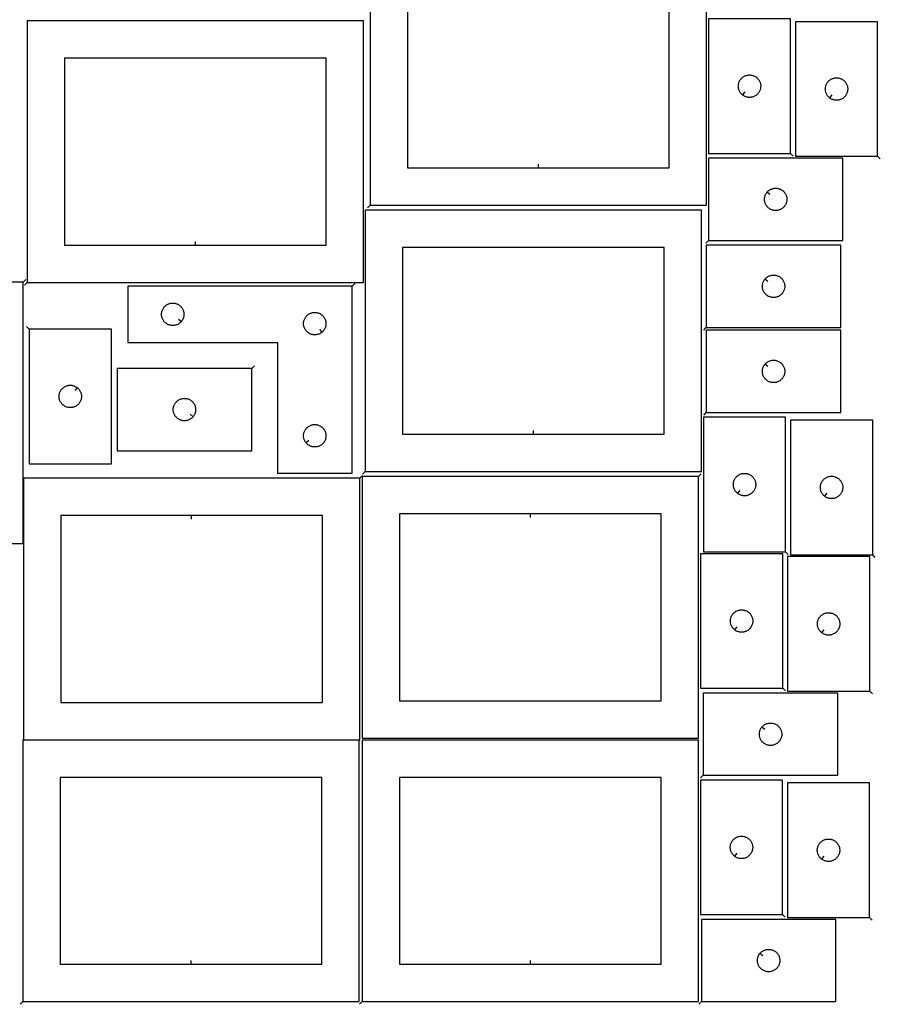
# Model space of a CAD drawing. Header units: millimetres. Extents: x 7 to 1243, y 7 to 2493.
# Tile 2 of 6: x 551 to 1242, y 7 to 797. Entities that reach past the tile are written whole.
import ezdxf

# ---------------------------------------------------------------- set-up
doc = ezdxf.new("R2010")
doc.units = ezdxf.units.MM
doc.layers.add('CUT', color=7, linetype='CONTINUOUS', true_color=0x000000)
doc.layers.add('LEADIN', color=1, linetype='CONTINUOUS', true_color=0xff0000)

msp = doc.modelspace()

# ---------------------------------------------------------------- linework, layer by layer
at = {"layer": 'CUT'}
for points in [[(832.354948, 648.163438), (1102.354948, 648.163438), (1102.354948, 858.163438), (832.354948, 858.163438)], [(967.354948, 678.163438), (1072.354948, 678.163438), (1072.354948, 828.163438), (862.354948, 828.163438), (862.354948, 678.163438)], [(557.031095, 586.14171), (827.031095, 586.14171), (827.031095, 796.14171), (557.031095, 796.14171)], [(1169.921479, 689.720847), (1169.921479, 797.720847), (1103.921479, 797.720847), (1103.921479, 689.720847)], [(1239.763524, 687.427451), (1239.763524, 795.427451), (1173.763524, 795.427451), (1173.763524, 687.427451)], [(692.031095, 616.14171), (797.031095, 616.14171), (797.031095, 766.14171), (587.031095, 766.14171), (587.031095, 616.14171)], [(1131.214996, 736.767478), (1130.987367, 736.954289), (1130.557518, 737.356886), (1130.154921, 737.786735), (1129.781299, 738.241995), (1129.438252, 738.720715), (1129.12725, 739.220847), (1128.849624, 739.740249), (1128.606563, 740.276697), (1128.399108, 740.827892), (1128.228146, 741.391476), (1128.094411, 741.965035), (1127.998475, 742.546112), (1127.940749, 743.132219), (1127.921479, 743.720847), (1127.940749, 744.309476), (1127.998475, 744.895583), (1128.094411, 745.47666), (1128.228146, 746.050219), (1128.399108, 746.613803), (1128.606563, 747.164998), (1128.849624, 747.701446), (1129.12725, 748.220847), (1129.438252, 748.72098), (1129.781299, 749.1997), (1130.154921, 749.65496), (1130.557518, 750.084808), (1130.987367, 750.487406), (1131.442626, 750.861028), (1131.921347, 751.204074), (1132.421479, 751.515076), (1132.940881, 751.792702), (1133.477328, 752.035763), (1134.028524, 752.243219), (1134.592107, 752.41418), (1135.165666, 752.547915), (1135.746743, 752.643851), (1136.332851, 752.701578), (1136.921479, 752.720847), (1137.510107, 752.701578), (1138.096215, 752.643851), (1138.677292, 752.547915), (1139.25085, 752.41418), (1139.814434, 752.243219), (1140.36563, 752.035763), (1140.902077, 751.792702), (1141.421479, 751.515076), (1141.921611, 751.204074), (1142.400332, 750.861028), (1142.855591, 750.487406), (1143.28544, 750.084808), (1143.688037, 749.65496), (1144.061659, 749.1997), (1144.404705, 748.72098), (1144.715708, 748.220847), (1144.993334, 747.701446), (1145.236395, 747.164998), (1145.44385, 746.613803), (1145.614811, 746.050219), (1145.748546, 745.47666), (1145.844483, 744.895583), (1145.902209, 744.309476), (1145.921479, 743.720847), (1145.902209, 743.132219), (1145.844483, 742.546112), (1145.748546, 741.965035), (1145.614811, 741.391476), (1145.44385, 740.827892), (1145.236395, 740.276697), (1144.993334, 739.740249), (1144.715708, 739.220847), (1144.404705, 738.720715), (1144.061659, 738.241995), (1143.688037, 737.786735), (1143.28544, 737.356886), (1142.855591, 736.954289), (1142.400332, 736.580667), (1141.921611, 736.237621), (1141.421479, 735.926619), (1140.902077, 735.648993), (1140.36563, 735.405932), (1139.814434, 735.198476), (1139.25085, 735.027515), (1138.677292, 734.89378), (1138.096215, 734.797844), (1137.510107, 734.740117), (1136.921479, 734.720847), (1136.332851, 734.740117), (1135.746743, 734.797844), (1135.165666, 734.89378), (1134.592107, 735.027515), (1134.028524, 735.198476), (1133.477328, 735.405932), (1132.940881, 735.648993), (1132.421479, 735.926619), (1131.921347, 736.237621), (1131.442626, 736.580667)], [(1201.057041, 734.474082), (1200.829411, 734.660893), (1200.399563, 735.06349), (1199.996965, 735.493339), (1199.623344, 735.948599), (1199.280297, 736.427319), (1198.969295, 736.927451), (1198.691669, 737.446853), (1198.448608, 737.983301), (1198.241153, 738.534496), (1198.070191, 739.09808), (1197.936456, 739.671639), (1197.84052, 740.252716), (1197.782793, 740.838823), (1197.763524, 741.427451), (1197.782793, 742.01608), (1197.84052, 742.602187), (1197.936456, 743.183264), (1198.070191, 743.756823), (1198.241153, 744.320407), (1198.448608, 744.871602), (1198.691669, 745.40805), (1198.969295, 745.927451), (1199.280297, 746.427584), (1199.623344, 746.906304), (1199.996965, 747.361564), (1200.399563, 747.791412), (1200.829411, 748.19401), (1201.284671, 748.567632), (1201.763392, 748.910678), (1202.263524, 749.22168), (1202.782926, 749.499306), (1203.319373, 749.742367), (1203.870569, 749.949823), (1204.434152, 750.120784), (1205.007711, 750.254519), (1205.588788, 750.350455), (1206.174896, 750.408182), (1206.763524, 750.427451), (1207.352152, 750.408182), (1207.938259, 750.350455), (1208.519337, 750.254519), (1209.092895, 750.120784), (1209.656479, 749.949823), (1210.207675, 749.742367), (1210.744122, 749.499306), (1211.263524, 749.22168), (1211.763656, 748.910678), (1212.242377, 748.567632), (1212.697636, 748.19401), (1213.127485, 747.791412), (1213.530082, 747.361564), (1213.903704, 746.906304), (1214.24675, 746.427584), (1214.557752, 745.927451), (1214.835378, 745.40805), (1215.07844, 744.871602), (1215.285895, 744.320407), (1215.456856, 743.756823), (1215.590591, 743.183264), (1215.686527, 742.602187), (1215.744254, 742.01608), (1215.763524, 741.427451), (1215.744254, 740.838823), (1215.686527, 740.252716), (1215.590591, 739.671639), (1215.456856, 739.09808), (1215.285895, 738.534496), (1215.07844, 737.983301), (1214.835378, 737.446853), (1214.557752, 736.927451), (1214.24675, 736.427319), (1213.903704, 735.948599), (1213.530082, 735.493339), (1213.127485, 735.06349), (1212.697636, 734.660893), (1212.242377, 734.287271), (1211.763656, 733.944225), (1211.263524, 733.633223), (1210.744122, 733.355597), (1210.207675, 733.112536), (1209.656479, 732.90508), (1209.092895, 732.734119), (1208.519337, 732.600384), (1207.938259, 732.504448), (1207.352152, 732.446721), (1206.763524, 732.427451), (1206.174896, 732.446721), (1205.588788, 732.504448), (1205.007711, 732.600384), (1204.434152, 732.734119), (1203.870569, 732.90508), (1203.319373, 733.112536), (1202.782926, 733.355597), (1202.263524, 733.633223), (1201.763392, 733.944225), (1201.284671, 734.287271)], [(1103.903398, 619.862151), (1211.903398, 619.862151), (1211.903398, 685.862151), (1103.903398, 685.862151)], [(1150.950028, 658.568633), (1151.136839, 658.796263), (1151.539437, 659.226112), (1151.969285, 659.628709), (1152.424545, 660.002331), (1152.903266, 660.345377), (1153.403398, 660.656379), (1153.922799, 660.934005), (1154.459247, 661.177067), (1155.010442, 661.384522), (1155.574026, 661.555483), (1156.147585, 661.689218), (1156.728662, 661.785155), (1157.314769, 661.842881), (1157.903398, 661.862151), (1158.492026, 661.842881), (1159.078133, 661.785155), (1159.659211, 661.689218), (1160.232769, 661.555483), (1160.796353, 661.384522), (1161.347549, 661.177067), (1161.883996, 660.934005), (1162.403398, 660.656379), (1162.90353, 660.345377), (1163.38225, 660.002331), (1163.83751, 659.628709), (1164.267359, 659.226112), (1164.669956, 658.796263), (1165.043578, 658.341004), (1165.386624, 657.862283), (1165.697626, 657.362151), (1165.975252, 656.842749), (1166.218313, 656.306302), (1166.425769, 655.755106), (1166.59673, 655.191522), (1166.730465, 654.617964), (1166.826401, 654.036887), (1166.884128, 653.450779), (1166.903398, 652.862151), (1166.884128, 652.273523), (1166.826401, 651.687415), (1166.730465, 651.106338), (1166.59673, 650.532779), (1166.425769, 649.969196), (1166.218313, 649.418), (1165.975252, 648.881553), (1165.697626, 648.362151), (1165.386624, 647.862019), (1165.043578, 647.383298), (1164.669956, 646.928038), (1164.267359, 646.49819), (1163.83751, 646.095593), (1163.38225, 645.721971), (1162.90353, 645.378924), (1162.403398, 645.067922), (1161.883996, 644.790296), (1161.347549, 644.547235), (1160.796353, 644.33978), (1160.232769, 644.168818), (1159.659211, 644.035083), (1159.078133, 643.939147), (1158.492026, 643.881421), (1157.903398, 643.862151), (1157.314769, 643.881421), (1156.728662, 643.939147), (1156.147585, 644.035083), (1155.574026, 644.168818), (1155.010442, 644.33978), (1154.459247, 644.547235), (1153.922799, 644.790296), (1153.403398, 645.067922), (1152.903266, 645.378924), (1152.424545, 645.721971), (1151.969285, 646.095593), (1151.539437, 646.49819), (1151.136839, 646.928038), (1150.763218, 647.383298), (1150.420171, 647.862019), (1150.109169, 648.362151), (1149.831543, 648.881553), (1149.588482, 649.418), (1149.381026, 649.969196), (1149.210065, 650.532779), (1149.07633, 651.106338), (1148.980394, 651.687415), (1148.922667, 652.273523), (1148.903398, 652.862151), (1148.922667, 653.450779), (1148.980394, 654.036887), (1149.07633, 654.617964), (1149.210065, 655.191522), (1149.381026, 655.755106), (1149.588482, 656.306302), (1149.831543, 656.842749), (1150.109169, 657.362151), (1150.420171, 657.862283), (1150.763218, 658.341004)], [(828.377714, 434.321336), (1098.377714, 434.321336), (1098.377714, 644.321336), (828.377714, 644.321336)], [(963.377714, 464.321336), (1068.377714, 464.321336), (1068.377714, 614.321336), (858.377714, 614.321336), (858.377714, 464.321336)], [(1102.24373, 550.075896), (1210.24373, 550.075896), (1210.24373, 616.075896), (1102.24373, 616.075896)], [(553.83596, 586.503839), (283.83596, 586.503839), (283.83596, 376.503839), (553.83596, 376.503839)], [(1149.290361, 588.782379), (1149.477171, 589.010008), (1149.879769, 589.439857), (1150.309617, 589.842454), (1150.764877, 590.216076), (1151.243598, 590.559122), (1151.74373, 590.870125), (1152.263131, 591.147751), (1152.799579, 591.390812), (1153.350774, 591.598267), (1153.914358, 591.769228), (1154.487917, 591.902963), (1155.068994, 591.9989), (1155.655102, 592.056626), (1156.24373, 592.075896), (1156.832358, 592.056626), (1157.418465, 591.9989), (1157.999543, 591.902963), (1158.573101, 591.769228), (1159.136685, 591.598267), (1159.687881, 591.390812), (1160.224328, 591.147751), (1160.74373, 590.870125), (1161.243862, 590.559122), (1161.722583, 590.216076), (1162.177842, 589.842454), (1162.607691, 589.439857), (1163.010288, 589.010008), (1163.38391, 588.554749), (1163.726956, 588.076028), (1164.037958, 587.575896), (1164.315584, 587.056494), (1164.558645, 586.520047), (1164.766101, 585.968851), (1164.937062, 585.405267), (1165.070797, 584.831709), (1165.166733, 584.250632), (1165.22446, 583.664524), (1165.24373, 583.075896), (1165.22446, 582.487268), (1165.166733, 581.90116), (1165.070797, 581.320083), (1164.937062, 580.746525), (1164.766101, 580.182941), (1164.558645, 579.631745), (1164.315584, 579.095298), (1164.037958, 578.575896), (1163.726956, 578.075764), (1163.38391, 577.597043), (1163.010288, 577.141784), (1162.607691, 576.711935), (1162.177842, 576.309338), (1161.722583, 575.935716), (1161.243862, 575.592669), (1160.74373, 575.281667), (1160.224328, 575.004041), (1159.687881, 574.76098), (1159.136685, 574.553525), (1158.573101, 574.382564), (1157.999543, 574.248828), (1157.418465, 574.152892), (1156.832358, 574.095166), (1156.24373, 574.075896), (1155.655102, 574.095166), (1155.068994, 574.152892), (1154.487917, 574.248828), (1153.914358, 574.382564), (1153.350774, 574.553525), (1152.799579, 574.76098), (1152.263131, 575.004041), (1151.74373, 575.281667), (1151.243598, 575.592669), (1150.764877, 575.935716), (1150.309617, 576.309338), (1149.879769, 576.711935), (1149.477171, 577.141784), (1149.10355, 577.597043), (1148.760503, 578.075764), (1148.449501, 578.575896), (1148.171875, 579.095298), (1147.928814, 579.631745), (1147.721359, 580.182941), (1147.550397, 580.746525), (1147.416662, 581.320083), (1147.320726, 581.90116), (1147.262999, 582.487268), (1147.24373, 583.075896), (1147.262999, 583.664524), (1147.320726, 584.250632), (1147.416662, 584.831709), (1147.550397, 585.405267), (1147.721359, 585.968851), (1147.928814, 586.520047), (1148.171875, 587.056494), (1148.449501, 587.575896), (1148.760503, 588.076028), (1149.10355, 588.554749)], [(817.975832, 583.089102), (637.975832, 583.089102), (637.975832, 538.089102), (757.975832, 538.089102), (757.975832, 433.089102), (817.975832, 433.089102)], [(680.929201, 554.882619), (680.74239, 554.65499), (680.339793, 554.225141), (679.909944, 553.822544), (679.454685, 553.448922), (678.975964, 553.105876), (678.475832, 552.794873), (677.95643, 552.517247), (677.419983, 552.274186), (676.868787, 552.066731), (676.305204, 551.89577), (675.731645, 551.762035), (675.150568, 551.666098), (674.56446, 551.608372), (673.975832, 551.589102), (673.387204, 551.608372), (672.801096, 551.666098), (672.220019, 551.762035), (671.646461, 551.89577), (671.082877, 552.066731), (670.531681, 552.274186), (669.995234, 552.517247), (669.475832, 552.794873), (668.9757, 553.105876), (668.496979, 553.448922), (668.04172, 553.822544), (667.611871, 554.225141), (667.209274, 554.65499), (666.835652, 555.110249), (666.492606, 555.58897), (666.181603, 556.089102), (665.903977, 556.608504), (665.660916, 557.144951), (665.453461, 557.696147), (665.2825, 558.259731), (665.148765, 558.833289), (665.052828, 559.414366), (664.995102, 560.000474), (664.975832, 560.589102), (664.995102, 561.17773), (665.052828, 561.763838), (665.148765, 562.344915), (665.2825, 562.918473), (665.453461, 563.482057), (665.660916, 564.033253), (665.903977, 564.5697), (666.181603, 565.089102), (666.492606, 565.589234), (666.835652, 566.067955), (667.209274, 566.523214), (667.611871, 566.953063), (668.04172, 567.35566), (668.496979, 567.729282), (668.9757, 568.072329), (669.475832, 568.383331), (669.995234, 568.660957), (670.531681, 568.904018), (671.082877, 569.111473), (671.646461, 569.282434), (672.220019, 569.41617), (672.801096, 569.512106), (673.387204, 569.569832), (673.975832, 569.589102), (674.56446, 569.569832), (675.150568, 569.512106), (675.731645, 569.41617), (676.305204, 569.282434), (676.868787, 569.111473), (677.419983, 568.904018), (677.95643, 568.660957), (678.475832, 568.383331), (678.975964, 568.072329), (679.454685, 567.729282), (679.909944, 567.35566), (680.339793, 566.953063), (680.74239, 566.523214), (681.116012, 566.067955), (681.459059, 565.589234), (681.770061, 565.089102), (682.047687, 564.5697), (682.290748, 564.033253), (682.498203, 563.482057), (682.669165, 562.918473), (682.8029, 562.344915), (682.898836, 561.763838), (682.956562, 561.17773), (682.975832, 560.589102), (682.956562, 560.000474), (682.898836, 559.414366), (682.8029, 558.833289), (682.669165, 558.259731), (682.498203, 557.696147), (682.290748, 557.144951), (682.047687, 556.608504), (681.770061, 556.089102), (681.459059, 555.58897), (681.116012, 555.110249)], [(793.682315, 546.135733), (793.454685, 545.948922), (792.975964, 545.605876), (792.475832, 545.294873), (791.95643, 545.017247), (791.419983, 544.774186), (790.868787, 544.566731), (790.305204, 544.39577), (789.731645, 544.262035), (789.150568, 544.166098), (788.56446, 544.108372), (787.975832, 544.089102), (787.387204, 544.108372), (786.801096, 544.166098), (786.220019, 544.262035), (785.646461, 544.39577), (785.082877, 544.566731), (784.531681, 544.774186), (783.995234, 545.017247), (783.475832, 545.294873), (782.9757, 545.605876), (782.496979, 545.948922), (782.04172, 546.322544), (781.611871, 546.725141), (781.209274, 547.15499), (780.835652, 547.610249), (780.492606, 548.08897), (780.181603, 548.589102), (779.903977, 549.108504), (779.660916, 549.644951), (779.453461, 550.196147), (779.2825, 550.759731), (779.148765, 551.333289), (779.052828, 551.914366), (778.995102, 552.500474), (778.975832, 553.089102), (778.995102, 553.67773), (779.052828, 554.263838), (779.148765, 554.844915), (779.2825, 555.418473), (779.453461, 555.982057), (779.660916, 556.533253), (779.903977, 557.0697), (780.181603, 557.589102), (780.492606, 558.089234), (780.835652, 558.567955), (781.209274, 559.023214), (781.611871, 559.453063), (782.04172, 559.85566), (782.496979, 560.229282), (782.9757, 560.572329), (783.475832, 560.883331), (783.995234, 561.160957), (784.531681, 561.404018), (785.082877, 561.611473), (785.646461, 561.782434), (786.220019, 561.91617), (786.801096, 562.012106), (787.387204, 562.069832), (787.975832, 562.089102), (788.56446, 562.069832), (789.150568, 562.012106), (789.731645, 561.91617), (790.305204, 561.782434), (790.868787, 561.611473), (791.419983, 561.404018), (791.95643, 561.160957), (792.475832, 560.883331), (792.975964, 560.572329), (793.454685, 560.229282), (793.909944, 559.85566), (794.339793, 559.453063), (794.74239, 559.023214), (795.116012, 558.567955), (795.459059, 558.089234), (795.770061, 557.589102), (796.047687, 557.0697), (796.290748, 556.533253), (796.498203, 555.982057), (796.669165, 555.418473), (796.8029, 554.844915), (796.898836, 554.263838), (796.956562, 553.67773), (796.975832, 553.089102), (796.956562, 552.500474), (796.898836, 551.914366), (796.8029, 551.333289), (796.669165, 550.759731), (796.498203, 550.196147), (796.290748, 549.644951), (796.047687, 549.108504), (795.770061, 548.589102), (795.459059, 548.08897), (795.116012, 547.610249), (794.74239, 547.15499), (794.339793, 546.725141), (793.909944, 546.322544)], [(558.743549, 548.668042), (558.743549, 440.668042), (624.743549, 440.668042), (624.743549, 548.668042)], [(1102.24373, 481.768218), (1210.24373, 481.768218), (1210.24373, 547.768218), (1102.24373, 547.768218)], [(1149.290361, 520.4747), (1149.477171, 520.70233), (1149.879769, 521.132179), (1150.309617, 521.534776), (1150.764877, 521.908398), (1151.243598, 522.251444), (1151.74373, 522.562446), (1152.263131, 522.840072), (1152.799579, 523.083134), (1153.350774, 523.290589), (1153.914358, 523.46155), (1154.487917, 523.595285), (1155.068994, 523.691221), (1155.655102, 523.748948), (1156.24373, 523.768218), (1156.832358, 523.748948), (1157.418465, 523.691221), (1157.999543, 523.595285), (1158.573101, 523.46155), (1159.136685, 523.290589), (1159.687881, 523.083134), (1160.224328, 522.840072), (1160.74373, 522.562446), (1161.243862, 522.251444), (1161.722583, 521.908398), (1162.177842, 521.534776), (1162.607691, 521.132179), (1163.010288, 520.70233), (1163.38391, 520.247071), (1163.726956, 519.76835), (1164.037958, 519.268218), (1164.315584, 518.748816), (1164.558645, 518.212369), (1164.766101, 517.661173), (1164.937062, 517.097589), (1165.070797, 516.524031), (1165.166733, 515.942953), (1165.22446, 515.356846), (1165.24373, 514.768218), (1165.22446, 514.17959), (1165.166733, 513.593482), (1165.070797, 513.012405), (1164.937062, 512.438846), (1164.766101, 511.875263), (1164.558645, 511.324067), (1164.315584, 510.78762), (1164.037958, 510.268218), (1163.726956, 509.768086), (1163.38391, 509.289365), (1163.010288, 508.834105), (1162.607691, 508.404257), (1162.177842, 508.001659), (1161.722583, 507.628038), (1161.243862, 507.284991), (1160.74373, 506.973989), (1160.224328, 506.696363), (1159.687881, 506.453302), (1159.136685, 506.245847), (1158.573101, 506.074885), (1157.999543, 505.94115), (1157.418465, 505.845214), (1156.832358, 505.787487), (1156.24373, 505.768218), (1155.655102, 505.787487), (1155.068994, 505.845214), (1154.487917, 505.94115), (1153.914358, 506.074885), (1153.350774, 506.245847), (1152.799579, 506.453302), (1152.263131, 506.696363), (1151.74373, 506.973989), (1151.243598, 507.284991), (1150.764877, 507.628038), (1150.309617, 508.001659), (1149.879769, 508.404257), (1149.477171, 508.834105), (1149.10355, 509.289365), (1148.760503, 509.768086), (1148.449501, 510.268218), (1148.171875, 510.78762), (1147.928814, 511.324067), (1147.721359, 511.875263), (1147.550397, 512.438846), (1147.416662, 513.012405), (1147.320726, 513.593482), (1147.262999, 514.17959), (1147.24373, 514.768218), (1147.262999, 515.356846), (1147.320726, 515.942953), (1147.416662, 516.524031), (1147.550397, 517.097589), (1147.721359, 517.661173), (1147.928814, 518.212369), (1148.171875, 518.748816), (1148.449501, 519.268218), (1148.760503, 519.76835), (1149.10355, 520.247071)], [(737.368812, 517.117533), (629.368812, 517.117533), (629.368812, 451.117533), (737.368812, 451.117533)], [(597.450032, 501.621411), (597.677661, 501.4346), (598.10751, 501.032003), (598.510107, 500.602154), (598.883729, 500.146894), (599.226776, 499.668174), (599.537778, 499.168042), (599.815404, 498.64864), (600.058465, 498.112192), (600.26592, 497.560997), (600.436882, 496.997413), (600.570617, 496.423854), (600.666553, 495.842777), (600.724279, 495.25667), (600.743549, 494.668042), (600.724279, 494.079413), (600.666553, 493.493306), (600.570617, 492.912229), (600.436882, 492.33867), (600.26592, 491.775086), (600.058465, 491.223891), (599.815404, 490.687443), (599.537778, 490.168042), (599.226776, 489.667909), (598.883729, 489.189189), (598.510107, 488.733929), (598.10751, 488.30408), (597.677661, 487.901483), (597.222402, 487.527861), (596.743681, 487.184815), (596.243549, 486.873813), (595.724147, 486.596187), (595.1877, 486.353126), (594.636504, 486.14567), (594.07292, 485.974709), (593.499362, 485.840974), (592.918285, 485.745038), (592.332177, 485.687311), (591.743549, 485.668042), (591.154921, 485.687311), (590.568813, 485.745038), (589.987736, 485.840974), (589.414178, 485.974709), (588.850594, 486.14567), (588.299398, 486.353126), (587.762951, 486.596187), (587.243549, 486.873813), (586.743417, 487.184815), (586.264696, 487.527861), (585.809437, 487.901483), (585.379588, 488.30408), (584.976991, 488.733929), (584.603369, 489.189189), (584.260323, 489.667909), (583.94932, 490.168042), (583.671694, 490.687443), (583.428633, 491.223891), (583.221178, 491.775086), (583.050217, 492.33867), (582.916482, 492.912229), (582.820545, 493.493306), (582.762819, 494.079413), (582.743549, 494.668042), (582.762819, 495.25667), (582.820545, 495.842777), (582.916482, 496.423854), (583.050217, 496.997413), (583.221178, 497.560997), (583.428633, 498.112192), (583.671694, 498.64864), (583.94932, 499.168042), (584.260323, 499.668174), (584.603369, 500.146894), (584.976991, 500.602154), (585.379588, 501.032003), (585.809437, 501.4346), (586.264696, 501.808222), (586.743417, 502.151268), (587.243549, 502.46227), (587.762951, 502.739896), (588.299398, 502.982957), (588.850594, 503.190413), (589.414178, 503.361374), (589.987736, 503.495109), (590.568813, 503.591045), (591.154921, 503.648772), (591.743549, 503.668042), (592.332177, 503.648772), (592.918285, 503.591045), (593.499362, 503.495109), (594.07292, 503.361374), (594.636504, 503.190413), (595.1877, 502.982957), (595.724147, 502.739896), (596.243549, 502.46227), (596.743681, 502.151268), (597.222402, 501.808222)], [(690.322181, 478.41105), (690.13537, 478.18342), (689.732773, 477.753572), (689.302924, 477.350974), (688.847665, 476.977352), (688.368944, 476.634306), (687.868812, 476.323304), (687.34941, 476.045678), (686.812963, 475.802617), (686.261767, 475.595161), (685.698183, 475.4242), (685.124625, 475.290465), (684.543547, 475.194529), (683.95744, 475.136802), (683.368812, 475.117533), (682.780184, 475.136802), (682.194076, 475.194529), (681.612999, 475.290465), (681.03944, 475.4242), (680.475857, 475.595161), (679.924661, 475.802617), (679.388214, 476.045678), (678.868812, 476.323304), (678.36868, 476.634306), (677.889959, 476.977352), (677.434699, 477.350974), (677.004851, 477.753572), (676.602253, 478.18342), (676.228632, 478.63868), (675.885585, 479.1174), (675.574583, 479.617533), (675.296957, 480.136934), (675.053896, 480.673382), (674.846441, 481.224577), (674.675479, 481.788161), (674.541744, 482.36172), (674.445808, 482.942797), (674.388081, 483.528904), (674.368812, 484.117533), (674.388081, 484.706161), (674.445808, 485.292268), (674.541744, 485.873345), (674.675479, 486.446904), (674.846441, 487.010488), (675.053896, 487.561683), (675.296957, 488.098131), (675.574583, 488.617533), (675.885585, 489.117665), (676.228632, 489.596385), (676.602253, 490.051645), (677.004851, 490.481494), (677.434699, 490.884091), (677.889959, 491.257713), (678.36868, 491.600759), (678.868812, 491.911761), (679.388214, 492.189387), (679.924661, 492.432448), (680.475857, 492.639904), (681.03944, 492.810865), (681.612999, 492.9446), (682.194076, 493.040536), (682.780184, 493.098263), (683.368812, 493.117533), (683.95744, 493.098263), (684.543547, 493.040536), (685.124625, 492.9446), (685.698183, 492.810865), (686.261767, 492.639904), (686.812963, 492.432448), (687.34941, 492.189387), (687.868812, 491.911761), (688.368944, 491.600759), (688.847665, 491.257713), (689.302924, 490.884091), (689.732773, 490.481494), (690.13537, 490.051645), (690.508992, 489.596385), (690.852038, 489.117665), (691.16304, 488.617533), (691.440666, 488.098131), (691.683728, 487.561683), (691.891183, 487.010488), (692.062144, 486.446904), (692.195879, 485.873345), (692.291816, 485.292268), (692.349542, 484.706161), (692.368812, 484.117533), (692.349542, 483.528904), (692.291816, 482.942797), (692.195879, 482.36172), (692.062144, 481.788161), (691.891183, 481.224577), (691.683728, 480.673382), (691.440666, 480.136934), (691.16304, 479.617533), (690.852038, 479.1174), (690.508992, 478.63868)], [(1165.922578, 369.926109), (1165.922578, 477.926109), (1099.922578, 477.926109), (1099.922578, 369.926109)], [(1235.764622, 367.632652), (1235.764622, 475.632652), (1169.764622, 475.632652), (1169.764622, 367.632652)], [(781.022463, 457.382619), (780.835652, 457.610249), (780.492606, 458.08897), (780.181603, 458.589102), (779.903977, 459.108504), (779.660916, 459.644951), (779.453461, 460.196147), (779.2825, 460.759731), (779.148765, 461.333289), (779.052828, 461.914366), (778.995102, 462.500474), (778.975832, 463.089102), (778.995102, 463.67773), (779.052828, 464.263838), (779.148765, 464.844915), (779.2825, 465.418473), (779.453461, 465.982057), (779.660916, 466.533253), (779.903977, 467.0697), (780.181603, 467.589102), (780.492606, 468.089234), (780.835652, 468.567955), (781.209274, 469.023214), (781.611871, 469.453063), (782.04172, 469.85566), (782.496979, 470.229282), (782.9757, 470.572329), (783.475832, 470.883331), (783.995234, 471.160957), (784.531681, 471.404018), (785.082877, 471.611473), (785.646461, 471.782434), (786.220019, 471.91617), (786.801096, 472.012106), (787.387204, 472.069832), (787.975832, 472.089102), (788.56446, 472.069832), (789.150568, 472.012106), (789.731645, 471.91617), (790.305204, 471.782434), (790.868787, 471.611473), (791.419983, 471.404018), (791.95643, 471.160957), (792.475832, 470.883331), (792.975964, 470.572329), (793.454685, 470.229282), (793.909944, 469.85566), (794.339793, 469.453063), (794.74239, 469.023214), (795.116012, 468.567955), (795.459059, 468.089234), (795.770061, 467.589102), (796.047687, 467.0697), (796.290748, 466.533253), (796.498203, 465.982057), (796.669165, 465.418473), (796.8029, 464.844915), (796.898836, 464.263838), (796.956562, 463.67773), (796.975832, 463.089102), (796.956562, 462.500474), (796.898836, 461.914366), (796.8029, 461.333289), (796.669165, 460.759731), (796.498203, 460.196147), (796.290748, 459.644951), (796.047687, 459.108504), (795.770061, 458.589102), (795.459059, 458.08897), (795.116012, 457.610249), (794.74239, 457.15499), (794.339793, 456.725141), (793.909944, 456.322544), (793.454685, 455.948922), (792.975964, 455.605876), (792.475832, 455.294873), (791.95643, 455.017247), (791.419983, 454.774186), (790.868787, 454.566731), (790.305204, 454.39577), (789.731645, 454.262035), (789.150568, 454.166098), (788.56446, 454.108372), (787.975832, 454.089102), (787.387204, 454.108372), (786.801096, 454.166098), (786.220019, 454.262035), (785.646461, 454.39577), (785.082877, 454.566731), (784.531681, 454.774186), (783.995234, 455.017247), (783.475832, 455.294873), (782.9757, 455.605876), (782.496979, 455.948922), (782.04172, 456.322544), (781.611871, 456.725141), (781.209274, 457.15499)], [(824.155174, 429.057123), (554.155174, 429.057123), (554.155174, 219.057123), (824.155174, 219.057123)], [(1096.046959, 430.455164), (826.046959, 430.455164), (826.046959, 220.455164), (1096.046959, 220.455164)], [(1127.216095, 416.97274), (1126.988465, 417.15955), (1126.558617, 417.562148), (1126.156019, 417.991996), (1125.782397, 418.447256), (1125.439351, 418.925977), (1125.128349, 419.426109), (1124.850723, 419.94551), (1124.607662, 420.481958), (1124.400206, 421.033153), (1124.229245, 421.596737), (1124.09551, 422.170296), (1123.999574, 422.751373), (1123.941847, 423.337481), (1123.922578, 423.926109), (1123.941847, 424.514737), (1123.999574, 425.100844), (1124.09551, 425.681922), (1124.229245, 426.25548), (1124.400206, 426.819064), (1124.607662, 427.37026), (1124.850723, 427.906707), (1125.128349, 428.426109), (1125.439351, 428.926241), (1125.782397, 429.404962), (1126.156019, 429.860221), (1126.558617, 430.29007), (1126.988465, 430.692667), (1127.443725, 431.066289), (1127.922445, 431.409335), (1128.422578, 431.720337), (1128.941979, 431.997963), (1129.478427, 432.241024), (1130.029622, 432.44848), (1130.593206, 432.619441), (1131.166765, 432.753176), (1131.747842, 432.849112), (1132.333949, 432.906839), (1132.922578, 432.926109), (1133.511206, 432.906839), (1134.097313, 432.849112), (1134.67839, 432.753176), (1135.251949, 432.619441), (1135.815533, 432.44848), (1136.366728, 432.241024), (1136.903176, 431.997963), (1137.422578, 431.720337), (1137.92271, 431.409335), (1138.40143, 431.066289), (1138.85669, 430.692667), (1139.286539, 430.29007), (1139.689136, 429.860221), (1140.062758, 429.404962), (1140.405804, 428.926241), (1140.716806, 428.426109), (1140.994432, 427.906707), (1141.237493, 427.37026), (1141.444949, 426.819064), (1141.61591, 426.25548), (1141.749645, 425.681922), (1141.845581, 425.100844), (1141.903308, 424.514737), (1141.922578, 423.926109), (1141.903308, 423.337481), (1141.845581, 422.751373), (1141.749645, 422.170296), (1141.61591, 421.596737), (1141.444949, 421.033153), (1141.237493, 420.481958), (1140.994432, 419.94551), (1140.716806, 419.426109), (1140.405804, 418.925977), (1140.062758, 418.447256), (1139.689136, 417.991996), (1139.286539, 417.562148), (1138.85669, 417.15955), (1138.40143, 416.785929), (1137.92271, 416.442882), (1137.422578, 416.13188), (1136.903176, 415.854254), (1136.366728, 415.611193), (1135.815533, 415.403738), (1135.251949, 415.232776), (1134.67839, 415.099041), (1134.097313, 415.003105), (1133.511206, 414.945378), (1132.922578, 414.926109), (1132.333949, 414.945378), (1131.747842, 415.003105), (1131.166765, 415.099041), (1130.593206, 415.232776), (1130.029622, 415.403738), (1129.478427, 415.611193), (1128.941979, 415.854254), (1128.422578, 416.13188), (1127.922445, 416.442882), (1127.443725, 416.785929)], [(1197.05814, 414.679282), (1196.83051, 414.866093), (1196.400661, 415.268691), (1195.998064, 415.698539), (1195.624442, 416.153799), (1195.281396, 416.63252), (1194.970394, 417.132652), (1194.692768, 417.652053), (1194.449707, 418.188501), (1194.242251, 418.739696), (1194.07129, 419.30328), (1193.937555, 419.876839), (1193.841619, 420.457916), (1193.783892, 421.044023), (1193.764622, 421.632652), (1193.783892, 422.22128), (1193.841619, 422.807387), (1193.937555, 423.388465), (1194.07129, 423.962023), (1194.242251, 424.525607), (1194.449707, 425.076803), (1194.692768, 425.61325), (1194.970394, 426.132652), (1195.281396, 426.632784), (1195.624442, 427.111505), (1195.998064, 427.566764), (1196.400661, 427.996613), (1196.83051, 428.39921), (1197.28577, 428.772832), (1197.76449, 429.115878), (1198.264622, 429.42688), (1198.784024, 429.704506), (1199.320471, 429.947567), (1199.871667, 430.155023), (1200.435251, 430.325984), (1201.008809, 430.459719), (1201.589887, 430.555655), (1202.175994, 430.613382), (1202.764622, 430.632652), (1203.353251, 430.613382), (1203.939358, 430.555655), (1204.520435, 430.459719), (1205.093994, 430.325984), (1205.657578, 430.155023), (1206.208773, 429.947567), (1206.745221, 429.704506), (1207.264622, 429.42688), (1207.764754, 429.115878), (1208.243475, 428.772832), (1208.698735, 428.39921), (1209.128583, 427.996613), (1209.531181, 427.566764), (1209.904802, 427.111505), (1210.247849, 426.632784), (1210.558851, 426.132652), (1210.836477, 425.61325), (1211.079538, 425.076803), (1211.286994, 424.525607), (1211.457955, 423.962023), (1211.59169, 423.388465), (1211.687626, 422.807387), (1211.745353, 422.22128), (1211.764622, 421.632652), (1211.745353, 421.044023), (1211.687626, 420.457916), (1211.59169, 419.876839), (1211.457955, 419.30328), (1211.286994, 418.739696), (1211.079538, 418.188501), (1210.836477, 417.652053), (1210.558851, 417.132652), (1210.247849, 416.63252), (1209.904802, 416.153799), (1209.531181, 415.698539), (1209.128583, 415.268691), (1208.698735, 414.866093), (1208.243475, 414.492472), (1207.764754, 414.149425), (1207.264622, 413.838423), (1206.745221, 413.560797), (1206.208773, 413.317736), (1205.657578, 413.11028), (1205.093994, 412.939319), (1204.520435, 412.805584), (1203.939358, 412.709648), (1203.353251, 412.651921), (1202.764622, 412.632652), (1202.175994, 412.651921), (1201.589887, 412.709648), (1201.008809, 412.805584), (1200.435251, 412.939319), (1199.871667, 413.11028), (1199.320471, 413.317736), (1198.784024, 413.560797), (1198.264622, 413.838423), (1197.76449, 414.149425), (1197.28577, 414.492472)], [(689.155174, 399.057123), (584.155174, 399.057123), (584.155174, 249.057123), (794.155174, 249.057123), (794.155174, 399.057123)], [(961.046959, 400.455164), (856.046959, 400.455164), (856.046959, 250.455164), (1066.046959, 250.455164), (1066.046959, 400.455164)], [(1163.560395, 260.377433), (1163.560395, 368.377433), (1097.560395, 368.377433), (1097.560395, 260.377433)], [(1233.40244, 258.083976), (1233.40244, 366.083976), (1167.40244, 366.083976), (1167.40244, 258.083976)], [(1124.853912, 307.424064), (1124.626283, 307.610875), (1124.196434, 308.013472), (1123.793837, 308.443321), (1123.420215, 308.89858), (1123.077168, 309.377301), (1122.766166, 309.877433), (1122.48854, 310.396835), (1122.245479, 310.933282), (1122.038024, 311.484478), (1121.867062, 312.048062), (1121.733327, 312.62162), (1121.637391, 313.202697), (1121.579665, 313.788805), (1121.560395, 314.377433), (1121.579665, 314.966061), (1121.637391, 315.552169), (1121.733327, 316.133246), (1121.867062, 316.706805), (1122.038024, 317.270388), (1122.245479, 317.821584), (1122.48854, 318.358031), (1122.766166, 318.877433), (1123.077168, 319.377565), (1123.420215, 319.856286), (1123.793837, 320.311545), (1124.196434, 320.741394), (1124.626283, 321.143991), (1125.081542, 321.517613), (1125.560263, 321.86066), (1126.060395, 322.171662), (1126.579797, 322.449288), (1127.116244, 322.692349), (1127.66744, 322.899804), (1128.231024, 323.070766), (1128.804582, 323.204501), (1129.385659, 323.300437), (1129.971767, 323.358163), (1130.560395, 323.377433), (1131.149023, 323.358163), (1131.735131, 323.300437), (1132.316208, 323.204501), (1132.889766, 323.070766), (1133.45335, 322.899804), (1134.004546, 322.692349), (1134.540993, 322.449288), (1135.060395, 322.171662), (1135.560527, 321.86066), (1136.039248, 321.517613), (1136.494507, 321.143991), (1136.924356, 320.741394), (1137.326953, 320.311545), (1137.700575, 319.856286), (1138.043621, 319.377565), (1138.354624, 318.877433), (1138.63225, 318.358031), (1138.875311, 317.821584), (1139.082766, 317.270388), (1139.253727, 316.706805), (1139.387462, 316.133246), (1139.483399, 315.552169), (1139.541125, 314.966061), (1139.560395, 314.377433), (1139.541125, 313.788805), (1139.483399, 313.202697), (1139.387462, 312.62162), (1139.253727, 312.048062), (1139.082766, 311.484478), (1138.875311, 310.933282), (1138.63225, 310.396835), (1138.354624, 309.877433), (1138.043621, 309.377301), (1137.700575, 308.89858), (1137.326953, 308.443321), (1136.924356, 308.013472), (1136.494507, 307.610875), (1136.039248, 307.237253), (1135.560527, 306.894207), (1135.060395, 306.583205), (1134.540993, 306.305578), (1134.004546, 306.062517), (1133.45335, 305.855062), (1132.889766, 305.684101), (1132.316208, 305.550366), (1131.735131, 305.454429), (1131.149023, 305.396703), (1130.560395, 305.377433), (1129.971767, 305.396703), (1129.385659, 305.454429), (1128.804582, 305.550366), (1128.231024, 305.684101), (1127.66744, 305.855062), (1127.116244, 306.062517), (1126.579797, 306.305578), (1126.060395, 306.583205), (1125.560263, 306.894207), (1125.081542, 307.237253)], [(1194.695957, 305.130607), (1194.468327, 305.317418), (1194.038479, 305.720015), (1193.635881, 306.149864), (1193.26226, 306.605123), (1192.919213, 307.083844), (1192.608211, 307.583976), (1192.330585, 308.103378), (1192.087524, 308.639825), (1191.880069, 309.191021), (1191.709107, 309.754605), (1191.575372, 310.328163), (1191.479436, 310.90924), (1191.421709, 311.495348), (1191.40244, 312.083976), (1191.421709, 312.672604), (1191.479436, 313.258712), (1191.575372, 313.839789), (1191.709107, 314.413348), (1191.880069, 314.976931), (1192.087524, 315.528127), (1192.330585, 316.064574), (1192.608211, 316.583976), (1192.919213, 317.084108), (1193.26226, 317.562829), (1193.635881, 318.018088), (1194.038479, 318.447937), (1194.468327, 318.850534), (1194.923587, 319.224156), (1195.402308, 319.567203), (1195.90244, 319.878205), (1196.421842, 320.155831), (1196.958289, 320.398892), (1197.509485, 320.606347), (1198.073068, 320.777309), (1198.646627, 320.911044), (1199.227704, 321.00698), (1199.813812, 321.064706), (1200.40244, 321.083976), (1200.991068, 321.064706), (1201.577175, 321.00698), (1202.158253, 320.911044), (1202.731811, 320.777309), (1203.295395, 320.606347), (1203.846591, 320.398892), (1204.383038, 320.155831), (1204.90244, 319.878205), (1205.402572, 319.567203), (1205.881293, 319.224156), (1206.336552, 318.850534), (1206.766401, 318.447937), (1207.168998, 318.018088), (1207.54262, 317.562829), (1207.885666, 317.084108), (1208.196668, 316.583976), (1208.474294, 316.064574), (1208.717356, 315.528127), (1208.924811, 314.976931), (1209.095772, 314.413348), (1209.229507, 313.839789), (1209.325444, 313.258712), (1209.38317, 312.672604), (1209.40244, 312.083976), (1209.38317, 311.495348), (1209.325444, 310.90924), (1209.229507, 310.328163), (1209.095772, 309.754605), (1208.924811, 309.191021), (1208.717356, 308.639825), (1208.474294, 308.103378), (1208.196668, 307.583976), (1207.885666, 307.083844), (1207.54262, 306.605123), (1207.168998, 306.149864), (1206.766401, 305.720015), (1206.336552, 305.317418), (1205.881293, 304.943796), (1205.402572, 304.60075), (1204.90244, 304.289747), (1204.383038, 304.012121), (1203.846591, 303.76906), (1203.295395, 303.561605), (1202.731811, 303.390644), (1202.158253, 303.256909), (1201.577175, 303.160972), (1200.991068, 303.103246), (1200.40244, 303.083976), (1199.813812, 303.103246), (1199.227704, 303.160972), (1198.646627, 303.256909), (1198.073068, 303.390644), (1197.509485, 303.561605), (1196.958289, 303.76906), (1196.421842, 304.012121), (1195.90244, 304.289747), (1195.402308, 304.60075), (1194.923587, 304.943796)], [(1099.79683, 190.526335), (1207.79683, 190.526335), (1207.79683, 256.526335), (1099.79683, 256.526335)], [(1146.843461, 229.232818), (1147.030272, 229.460448), (1147.432869, 229.890296), (1147.862718, 230.292894), (1148.317977, 230.666515), (1148.796698, 231.009562), (1149.29683, 231.320564), (1149.816232, 231.59819), (1150.352679, 231.841251), (1150.903875, 232.048707), (1151.467459, 232.219668), (1152.041017, 232.353403), (1152.622095, 232.449339), (1153.208202, 232.507066), (1153.79683, 232.526335), (1154.385458, 232.507066), (1154.971566, 232.449339), (1155.552643, 232.353403), (1156.126202, 232.219668), (1156.689785, 232.048707), (1157.240981, 231.841251), (1157.777428, 231.59819), (1158.29683, 231.320564), (1158.796962, 231.009562), (1159.275683, 230.666515), (1159.730943, 230.292894), (1160.160791, 229.890296), (1160.563389, 229.460448), (1160.93701, 229.005188), (1161.280057, 228.526467), (1161.591059, 228.026335), (1161.868685, 227.506934), (1162.111746, 226.970486), (1162.319201, 226.419291), (1162.490163, 225.855707), (1162.623898, 225.282148), (1162.719834, 224.701071), (1162.777561, 224.114964), (1162.79683, 223.526335), (1162.777561, 222.937707), (1162.719834, 222.3516), (1162.623898, 221.770522), (1162.490163, 221.196964), (1162.319201, 220.63338), (1162.111746, 220.082185), (1161.868685, 219.545737), (1161.591059, 219.026335), (1161.280057, 218.526203), (1160.93701, 218.047483), (1160.563389, 217.592223), (1160.160791, 217.162374), (1159.730943, 216.759777), (1159.275683, 216.386155), (1158.796962, 216.043109), (1158.29683, 215.732107), (1157.777428, 215.454481), (1157.240981, 215.21142), (1156.689785, 215.003964), (1156.126202, 214.833003), (1155.552643, 214.699268), (1154.971566, 214.603332), (1154.385458, 214.545605), (1153.79683, 214.526335), (1153.208202, 214.545605), (1152.622095, 214.603332), (1152.041017, 214.699268), (1151.467459, 214.833003), (1150.903875, 215.003964), (1150.352679, 215.21142), (1149.816232, 215.454481), (1149.29683, 215.732107), (1148.796698, 216.043109), (1148.317977, 216.386155), (1147.862718, 216.759777), (1147.432869, 217.162374), (1147.030272, 217.592223), (1146.65665, 218.047483), (1146.313604, 218.526203), (1146.002602, 219.026335), (1145.724976, 219.545737), (1145.481914, 220.082185), (1145.274459, 220.63338), (1145.103498, 221.196964), (1144.969763, 221.770522), (1144.873826, 222.3516), (1144.8161, 222.937707), (1144.79683, 223.526335), (1144.8161, 224.114964), (1144.873826, 224.701071), (1144.969763, 225.282148), (1145.103498, 225.855707), (1145.274459, 226.419291), (1145.481914, 226.970486), (1145.724976, 227.506934), (1146.002602, 228.026335), (1146.313604, 228.526467), (1146.65665, 229.005188)], [(553.584745, 8.842119), (823.584745, 8.842119), (823.584745, 218.842119), (553.584745, 218.842119)], [(825.956083, 8.842119), (1095.956083, 8.842119), (1095.956083, 218.842119), (825.956083, 218.842119)], [(688.584745, 38.842119), (793.584745, 38.842119), (793.584745, 188.842119), (583.584745, 188.842119), (583.584745, 38.842119)], [(960.956083, 38.842119), (1065.956083, 38.842119), (1065.956083, 188.842119), (855.956083, 188.842119), (855.956083, 38.842119)], [(1163.475678, 78.684226), (1163.475678, 186.684226), (1097.475678, 186.684226), (1097.475678, 78.684226)], [(1233.317723, 76.390785), (1233.317723, 184.390785), (1167.317723, 184.390785), (1167.317723, 76.390785)], [(1124.769196, 125.730857), (1124.541566, 125.917668), (1124.111717, 126.320265), (1123.70912, 126.750114), (1123.335498, 127.205373), (1122.992452, 127.684094), (1122.681449, 128.184226), (1122.403823, 128.703628), (1122.160762, 129.240075), (1121.953307, 129.791271), (1121.782346, 130.354855), (1121.648611, 130.928413), (1121.552674, 131.509491), (1121.494948, 132.095598), (1121.475678, 132.684226), (1121.494948, 133.272855), (1121.552674, 133.858962), (1121.648611, 134.440039), (1121.782346, 135.013598), (1121.953307, 135.577182), (1122.160762, 136.128377), (1122.403823, 136.664825), (1122.681449, 137.184226), (1122.992452, 137.684358), (1123.335498, 138.163079), (1123.70912, 138.618339), (1124.111717, 139.048187), (1124.541566, 139.450785), (1124.996825, 139.824406), (1125.475546, 140.167453), (1125.975678, 140.478455), (1126.49508, 140.756081), (1127.031527, 140.999142), (1127.582723, 141.206598), (1128.146307, 141.377559), (1128.719865, 141.511294), (1129.300942, 141.60723), (1129.88705, 141.664957), (1130.475678, 141.684226), (1131.064306, 141.664957), (1131.650414, 141.60723), (1132.231491, 141.511294), (1132.80505, 141.377559), (1133.368633, 141.206598), (1133.919829, 140.999142), (1134.456276, 140.756081), (1134.975678, 140.478455), (1135.47581, 140.167453), (1135.954531, 139.824406), (1136.40979, 139.450785), (1136.839639, 139.048187), (1137.242236, 138.618339), (1137.615858, 138.163079), (1137.958905, 137.684358), (1138.269907, 137.184226), (1138.547533, 136.664825), (1138.790594, 136.128377), (1138.998049, 135.577182), (1139.169011, 135.013598), (1139.302746, 134.440039), (1139.398682, 133.858962), (1139.456408, 133.272855), (1139.475678, 132.684226), (1139.456408, 132.095598), (1139.398682, 131.509491), (1139.302746, 130.928413), (1139.169011, 130.354855), (1138.998049, 129.791271), (1138.790594, 129.240075), (1138.547533, 128.703628), (1138.269907, 128.184226), (1137.958905, 127.684094), (1137.615858, 127.205373), (1137.242236, 126.750114), (1136.839639, 126.320265), (1136.40979, 125.917668), (1135.954531, 125.544046), (1135.47581, 125.201), (1134.975678, 124.889998), (1134.456276, 124.612372), (1133.919829, 124.369311), (1133.368633, 124.161855), (1132.80505, 123.990894), (1132.231491, 123.857159), (1131.650414, 123.761223), (1131.064306, 123.703496), (1130.475678, 123.684226), (1129.88705, 123.703496), (1129.300942, 123.761223), (1128.719865, 123.857159), (1128.146307, 123.990894), (1127.582723, 124.161855), (1127.031527, 124.369311), (1126.49508, 124.612372), (1125.975678, 124.889998), (1125.475546, 125.201), (1124.996825, 125.544046)], [(1194.61124, 123.437415), (1194.383611, 123.624226), (1193.953762, 124.026824), (1193.551165, 124.456672), (1193.177543, 124.911932), (1192.834496, 125.390652), (1192.523494, 125.890785), (1192.245868, 126.410186), (1192.002807, 126.946634), (1191.795352, 127.497829), (1191.624391, 128.061413), (1191.490655, 128.634972), (1191.394719, 129.216049), (1191.336993, 129.802156), (1191.317723, 130.390785), (1191.336993, 130.979413), (1191.394719, 131.56552), (1191.490655, 132.146597), (1191.624391, 132.720156), (1191.795352, 133.28374), (1192.002807, 133.834935), (1192.245868, 134.371383), (1192.523494, 134.890785), (1192.834496, 135.390917), (1193.177543, 135.869637), (1193.551165, 136.324897), (1193.953762, 136.754746), (1194.383611, 137.157343), (1194.83887, 137.530965), (1195.317591, 137.874011), (1195.817723, 138.185013), (1196.337125, 138.462639), (1196.873572, 138.7057), (1197.424768, 138.913156), (1197.988352, 139.084117), (1198.56191, 139.217852), (1199.142987, 139.313788), (1199.729095, 139.371515), (1200.317723, 139.390785), (1200.906351, 139.371515), (1201.492459, 139.313788), (1202.073536, 139.217852), (1202.647094, 139.084117), (1203.210678, 138.913156), (1203.761874, 138.7057), (1204.298321, 138.462639), (1204.817723, 138.185013), (1205.317855, 137.874011), (1205.796576, 137.530965), (1206.251835, 137.157343), (1206.681684, 136.754746), (1207.084281, 136.324897), (1207.457903, 135.869637), (1207.800949, 135.390917), (1208.111952, 134.890785), (1208.389578, 134.371383), (1208.632639, 133.834935), (1208.840094, 133.28374), (1209.011055, 132.720156), (1209.14479, 132.146597), (1209.240727, 131.56552), (1209.298453, 130.979413), (1209.317723, 130.390785), (1209.298453, 129.802156), (1209.240727, 129.216049), (1209.14479, 128.634972), (1209.011055, 128.061413), (1208.840094, 127.497829), (1208.632639, 126.946634), (1208.389578, 126.410186), (1208.111952, 125.890785), (1207.800949, 125.390652), (1207.457903, 124.911932), (1207.084281, 124.456672), (1206.681684, 124.026824), (1206.251835, 123.624226), (1205.796576, 123.250605), (1205.317855, 122.907558), (1204.817723, 122.596556), (1204.298321, 122.31893), (1203.761874, 122.075869), (1203.210678, 121.868413), (1202.647094, 121.697452), (1202.073536, 121.563717), (1201.492459, 121.467781), (1200.906351, 121.410054), (1200.317723, 121.390785), (1199.729095, 121.410054), (1199.142987, 121.467781), (1198.56191, 121.563717), (1197.988352, 121.697452), (1197.424768, 121.868413), (1196.873572, 122.075869), (1196.337125, 122.31893), (1195.817723, 122.596556), (1195.317591, 122.907558), (1194.83887, 123.250605)], [(1098.269242, 8.842112), (1206.269242, 8.842112), (1206.269242, 74.842112), (1098.269242, 74.842112)], [(1145.315873, 47.548595), (1145.502684, 47.776225), (1145.905281, 48.206073), (1146.33513, 48.60867), (1146.790389, 48.982292), (1147.26911, 49.325339), (1147.769242, 49.636341), (1148.288644, 49.913967), (1148.825091, 50.157028), (1149.376287, 50.364483), (1149.939871, 50.535445), (1150.513429, 50.66918), (1151.094507, 50.765116), (1151.680614, 50.822843), (1152.269242, 50.842112), (1152.857871, 50.822843), (1153.443978, 50.765116), (1154.025055, 50.66918), (1154.598614, 50.535445), (1155.162198, 50.364483), (1155.713393, 50.157028), (1156.249841, 49.913967), (1156.769242, 49.636341), (1157.269374, 49.325339), (1157.748095, 48.982292), (1158.203355, 48.60867), (1158.633203, 48.206073), (1159.035801, 47.776225), (1159.409422, 47.320965), (1159.752469, 46.842244), (1160.063471, 46.342112), (1160.341097, 45.82271), (1160.584158, 45.286263), (1160.791614, 44.735067), (1160.962575, 44.171484), (1161.09631, 43.597925), (1161.192246, 43.016848), (1161.249973, 42.43074), (1161.269242, 41.842112), (1161.249973, 41.253484), (1161.192246, 40.667376), (1161.09631, 40.086299), (1160.962575, 39.512741), (1160.791614, 38.949157), (1160.584158, 38.397961), (1160.341097, 37.861514), (1160.063471, 37.342112), (1159.752469, 36.84198), (1159.409422, 36.363259), (1159.035801, 35.908), (1158.633203, 35.478151), (1158.203355, 35.075554), (1157.748095, 34.701932), (1157.269374, 34.358886), (1156.769242, 34.047884), (1156.249841, 33.770258), (1155.713393, 33.527196), (1155.162198, 33.319741), (1154.598614, 33.14878), (1154.025055, 33.015045), (1153.443978, 32.919108), (1152.857871, 32.861382), (1152.269242, 32.842112), (1151.680614, 32.861382), (1151.094507, 32.919108), (1150.513429, 33.015045), (1149.939871, 33.14878), (1149.376287, 33.319741), (1148.825091, 33.527196), (1148.288644, 33.770258), (1147.769242, 34.047884), (1147.26911, 34.358886), (1146.790389, 34.701932), (1146.33513, 35.075554), (1145.905281, 35.478151), (1145.502684, 35.908), (1145.129062, 36.363259), (1144.786016, 36.84198), (1144.475014, 37.342112), (1144.197388, 37.861514), (1143.954327, 38.397961), (1143.746871, 38.949157), (1143.57591, 39.512741), (1143.442175, 40.086299), (1143.346239, 40.667376), (1143.288512, 41.253484), (1143.269242, 41.842112), (1143.288512, 42.43074), (1143.346239, 43.016848), (1143.442175, 43.597925), (1143.57591, 44.171484), (1143.746871, 44.735067), (1143.954327, 45.286263), (1144.197388, 45.82271), (1144.475014, 46.342112), (1144.786016, 46.842244), (1145.129062, 47.320965)]]:
    msp.add_lwpolyline(points, close=True, dxfattribs=at)
at = {"layer": 'LEADIN'}
for p, q in [((1133.118176, 739.08651), (1131.214996, 736.767478)), ((1202.960221, 736.793114), (1201.057041, 734.474082)), ((1172.042799, 687.599527), (1169.921479, 689.720847)), ((967.354948, 681.163438), (967.354948, 678.163438)), ((1241.884844, 685.306131), (1239.763524, 687.427451)), ((1153.26906, 656.665454), (1150.950028, 658.568633)), ((830.233628, 646.042118), (832.354948, 648.163438)), ((692.031095, 619.14171), (692.031095, 616.14171)), ((1101.782077, 617.74083), (1103.903398, 619.862151)), ((555.957281, 588.625159), (553.83596, 586.503839)), ((554.909775, 584.02039), (557.031095, 586.14171)), ((820.097152, 585.210422), (817.975832, 583.089102)), ((1151.609392, 586.879199), (1149.290361, 588.782379)), ((678.61017, 556.785799), (680.929201, 554.882619)), ((556.622229, 550.789362), (558.743549, 548.668042)), ((791.779135, 548.454764), (793.682315, 546.135733)), ((1100.122409, 547.954576), (1102.24373, 550.075896)), ((739.490132, 519.238853), (737.368812, 517.117533)), ((1151.609392, 518.57152), (1149.290361, 520.4747)), ((595.546852, 499.302379), (597.450032, 501.621411)), ((688.00315, 480.31423), (690.322181, 478.41105)), ((1100.122409, 479.646897), (1102.24373, 481.768218)), ((963.377714, 467.321336), (963.377714, 464.321336)), ((783.341494, 459.285799), (781.022463, 457.382619)), ((826.276494, 431.178443), (824.155174, 429.057123)), ((826.256394, 432.200016), (828.377714, 434.321336)), ((1098.168279, 432.576484), (1096.046959, 430.455164)), ((1129.119275, 419.291771), (1127.216095, 416.97274)), ((1198.96132, 416.998314), (1197.05814, 414.679282)), ((689.155174, 396.057123), (689.155174, 399.057123)), ((961.046959, 397.455164), (961.046959, 400.455164)), ((1168.043898, 367.804788), (1165.922578, 369.926109)), ((1237.885943, 365.511331), (1235.764622, 367.632652)), ((1126.757092, 309.743095), (1124.853912, 307.424064)), ((1196.599137, 307.449638), (1194.695957, 305.130607)), ((1165.681715, 258.256113), (1163.560395, 260.377433)), ((1235.52376, 255.962656), (1233.40244, 258.083976)), ((1149.162492, 227.329638), (1146.843461, 229.232818)), ((1097.67551, 188.405015), (1099.79683, 190.526335)), ((1126.672375, 128.049889), (1124.769196, 125.730857)), ((1196.51442, 125.756447), (1194.61124, 123.437415)), ((1165.596998, 76.562906), (1163.475678, 78.684226)), ((1235.439043, 74.269464), (1233.317723, 76.390785)), ((1147.634905, 45.645415), (1145.315873, 47.548595)), ((688.584745, 41.842119), (688.584745, 38.842119)), ((960.956083, 41.842119), (960.956083, 38.842119)), ((551.463425, 6.720799), (553.584745, 8.842119)), ((823.834763, 6.720799), (825.956083, 8.842119)), ((1096.147922, 6.720792), (1098.269242, 8.842112))]:
    msp.add_line(p, q, dxfattribs=at)

doc.saveas('drawing.dxf')
